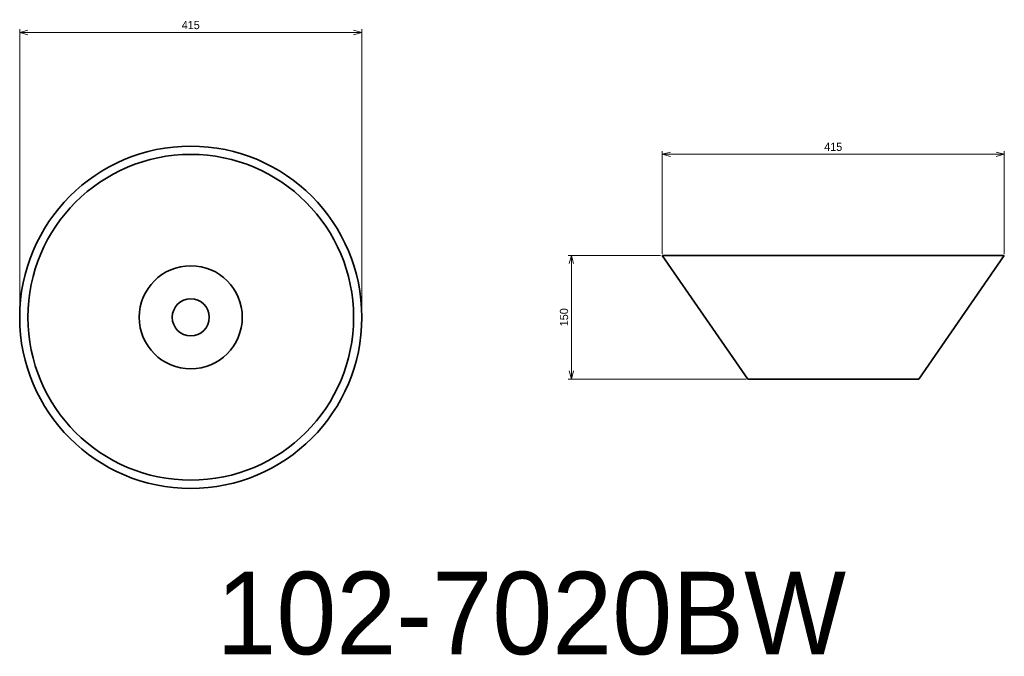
# Model space of a CAD drawing. Header units: millimetres. Extents: x 667 to 1862, y 433 to 1205.
import ezdxf

# ---------------------------------------------------------------- set-up
doc = ezdxf.new("R2010")
doc.units = ezdxf.units.MM
doc.header["$LTSCALE"] = 0.3
for name, color, linetype, lineweight in [('実線', 3, 'Continuous', 35), ('寸法', 2, 'Continuous', 18), ('寸法 @ 4', 2, 'Continuous', 18), ('細線', 7, 'Continuous', 18)]:
    doc.layers.add(name, color=color, linetype=linetype, lineweight=lineweight)
doc.styles.add('MS Pゴシック', font='txt')
doc.styles.get("Standard").update_dxf_attribs({"font": 'txt.shx', "bigfont": 'bigfont.shx'})
doc.dimstyles.new('MyDim S＝1：4', dxfattribs={"dimtxt": 2.5, "dimasz": 2.5, "dimexe": 1, "dimexo": 0.5, "dimgap": 1, "dimtad": 3, "dimdsep": 46, "dimtxsty": 'MS Pゴシック', "dimblk": 'OPEN30', "dimcen": 0, "dimclrd": 256, "dimclre": 256, "dimclrt": 256, "dimazin": 2, "dimtfac": 1, "dimtmove": 0, "dimatfit": 3, "dimldrblk": 'OPEN30', "dimfxl": 1, "dimlwd": 18, "dimlwe": 18, "dimarcsym": 0})

# ---------------------------------------------------------------- blocks, each defined once
blk = doc.blocks.new('_Open30')
at = {"color": 0, "lineweight": -2}
for p, q in [((-1, 0.27), (0, 0)), ((0, 0), (-1, -0.27)), ((0, 0), (-1, 0))]:
    blk.add_line(p, q, dxfattribs=at)
blk = doc.blocks.new('*D10')
at = {"layer": 'Defpoints', "color": 0, "transparency": 16777216}
for p in [(1082.3, 1189.9), (667.3, 844.6), (1082.3, 844.6)]:
    blk.add_point(p, dxfattribs=at)
at = {"layer": '寸法', "lineweight": 18, "transparency": 16777216}
for p, q in [((667.3, 846.6), (667.3, 1193.9)), ((677.3, 1189.9), (1072.3, 1189.9)), ((1082.3, 846.6), (1082.3, 1193.9))]:
    blk.add_line(p, q, dxfattribs=at)
at = {"layer": '寸法', "lineweight": 18, "transparency": 16777216, "xscale": 10, "yscale": 10, "zscale": 10, "rotation": 180}
blk.add_blockref('_Open30', (667.3, 1189.9), dxfattribs=at)
at = {"layer": '寸法', "lineweight": 18, "transparency": 16777216, "xscale": 10, "yscale": 10, "zscale": 10}
blk.add_blockref('_Open30', (1082.3, 1189.9), dxfattribs=at)
at = {"layer": '寸法', "transparency": 16777216, "insert": (874.8, 1198.9), "char_height": 10, "attachment_point": 5, "style": 'MS Pゴシック'}
blk.add_mtext('415', dxfattribs=at)
blk = doc.blocks.new('*D11')
at = {"layer": 'Defpoints', "color": 0, "transparency": 16777216}
for p in [(1861.5, 1042.2), (1446.5, 919.6), (1861.5, 919.6)]:
    blk.add_point(p, dxfattribs=at)
at = {"layer": '寸法', "lineweight": 18, "transparency": 16777216}
for p, q in [((1446.5, 921.6), (1446.5, 1046.2)), ((1456.5, 1042.2), (1851.5, 1042.2)), ((1861.5, 921.6), (1861.5, 1046.2))]:
    blk.add_line(p, q, dxfattribs=at)
at = {"layer": '寸法', "lineweight": 18, "transparency": 16777216, "xscale": 10, "yscale": 10, "zscale": 10, "rotation": 180}
blk.add_blockref('_Open30', (1446.5, 1042.2), dxfattribs=at)
at = {"layer": '寸法', "lineweight": 18, "transparency": 16777216, "xscale": 10, "yscale": 10, "zscale": 10}
blk.add_blockref('_Open30', (1861.5, 1042.2), dxfattribs=at)
at = {"layer": '寸法', "transparency": 16777216, "insert": (1654, 1051.2), "char_height": 10, "attachment_point": 5, "style": 'MS Pゴシック'}
blk.add_mtext('415', dxfattribs=at)
blk = doc.blocks.new('*D12')
at = {"layer": 'Defpoints', "color": 0, "transparency": 16777216}
for p in [(1446.5, 919.6), (1336.5, 769.6), (1550.3, 769.6)]:
    blk.add_point(p, dxfattribs=at)
at = {"layer": '寸法', "lineweight": 18, "transparency": 16777216}
for p, q in [((1444.5, 919.6), (1332.5, 919.6)), ((1336.5, 909.6), (1336.5, 779.6)), ((1548.3, 769.6), (1332.5, 769.6))]:
    blk.add_line(p, q, dxfattribs=at)
at = {"layer": '寸法', "lineweight": 18, "transparency": 16777216, "xscale": 10, "yscale": 10, "zscale": 10}
for p, rotation in [((1336.5, 919.6), 90), ((1336.5, 769.6), 270)]:
    blk.add_blockref('_Open30', p, dxfattribs=dict(at, rotation=rotation))
at = {"layer": '寸法', "transparency": 16777216, "insert": (1327.5, 844.6), "char_height": 10, "attachment_point": 5, "rotation": 90, "style": 'MS Pゴシック'}
blk.add_mtext('150', dxfattribs=at)

msp = doc.modelspace()

# ---------------------------------------------------------------- linework, layer by layer
at = {"layer": '実線'}
for p, q in [((1446.504, 919.558), (1861.504, 919.558)), ((1446.504, 919.558), (1550.254, 769.558)), ((1757.754, 769.558), (1861.504, 919.558)), ((1550.254, 769.558), (1757.754, 769.558))]:
    msp.add_line(p, q, dxfattribs=at)
for radius in [207.5, 197.5, 62.5, 22.5]:
    msp.add_circle((874.812, 844.558), radius, dxfattribs=at)

# ---------------------------------------------------------------- texts
at = {"layer": '細線', "insert": (1287.687, 485.222), "char_height": 100, "width": 1365.42328, "attachment_point": 5}
msp.add_mtext('{\\fMS PMincho|b0|i0|c128|p18;102-7020BW}', dxfattribs=at)

# ---------------------------------------------------------------- dimensions: what is measured, and where the dimension line sits
at = {"layer": '寸法 @ 4'}
for base, p1, p2, picture, middle in [((1082.312, 1189.887), (667.312, 844.558), (1082.312, 844.558), '*D10', (874.812, 1198.887)), ((1861.504, 1042.211), (1446.504, 919.558), (1861.504, 919.558), '*D11', (1654.004, 1051.211))]:
    dim = msp.add_linear_dim(base=base, p1=p1, p2=p2, dimstyle='MyDim S＝1：4', override={"dimscale": 4, "dimtix": 0, "dimtofl": 1, "dimtmove": 0, "dimatfit": 3}, dxfattribs=at)
    dim.commit()
    dim.dimension.update_dxf_attribs({"geometry": picture, "text_midpoint": middle})
dim = msp.add_linear_dim(base=(1336.452, 769.558), p1=(1446.504, 919.558), p2=(1550.254, 769.558), angle=90, dimstyle='MyDim S＝1：4', override={"dimscale": 4, "dimtix": 0, "dimtofl": 1, "dimtmove": 0, "dimatfit": 3}, dxfattribs=at)
dim.commit()
dim.dimension.update_dxf_attribs({"geometry": '*D12', "text_midpoint": (1327.452, 844.558)})

doc.saveas('drawing.dxf')
